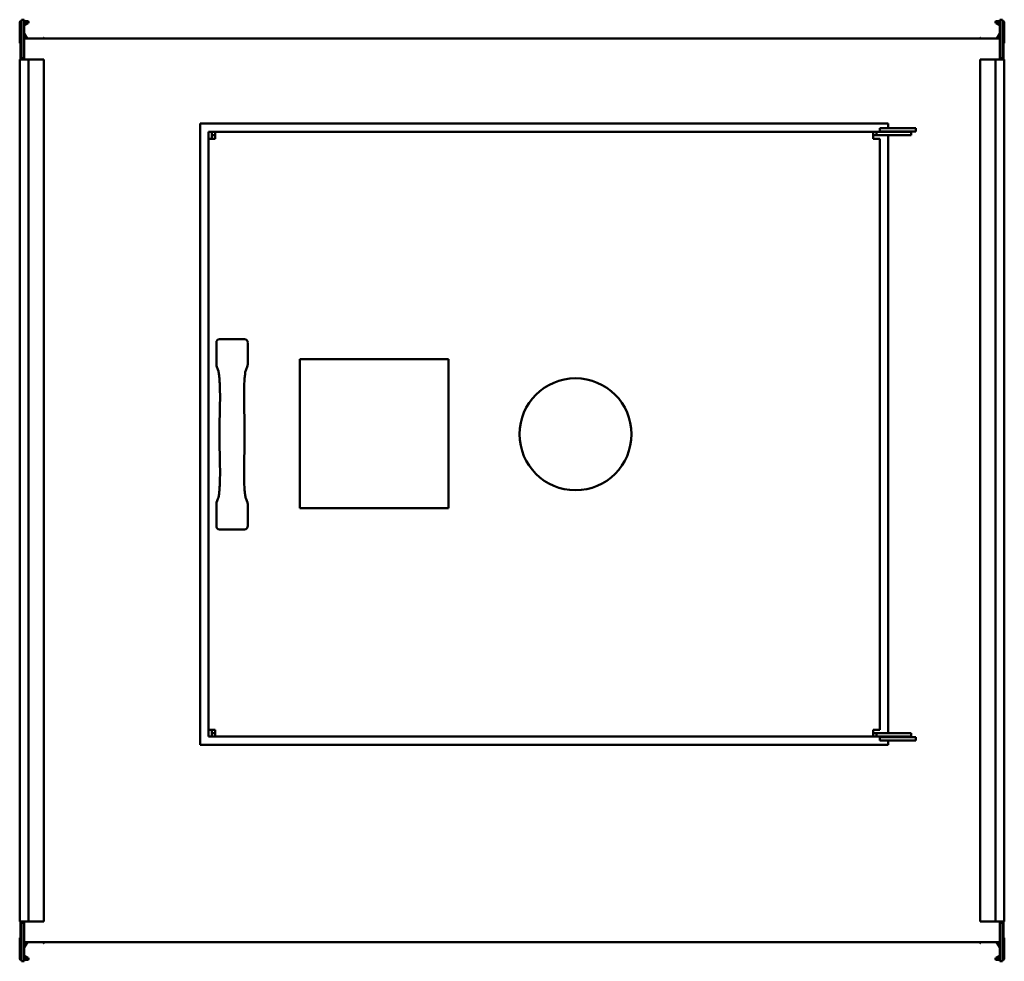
# Model space of a CAD drawing. Header units: millimetres. Extents: x 400 to 1280, y 173 to 1015.
import ezdxf

# ---------------------------------------------------------------- set-up
doc = ezdxf.new("R2010")
doc.units = ezdxf.units.MM
doc.header["$LTSCALE"] = 4
doc.layers.add('Widoczne (ISO)', color=7, linetype='Continuous', lineweight=50)

msp = doc.modelspace()

# ---------------------------------------------------------------- linework, layer by layer
at = {"layer": 'Widoczne (ISO)'}
for p, q in [((400, 994.3), (400, 1012.1)), ((400.8, 1012.5), (401.6, 1012.5)), ((400.8, 1000.5), (400.8, 1012.5)), ((401.2, 1013.3), (401.6, 1013.3)), ((401.6, 1014.5), (401.6, 980)), ((404.1, 1014.5), (401.6, 1014.5)), ((404.1, 980), (404.1, 1014.5)), ((404.1, 1013.3), (407, 1013.3)), ((407, 1012.5), (404.1, 1012.5)), ((404.1, 1010.39), (407.1, 1012.13)), ((1272.9, 1012.13), (1275.9, 1010.39)), ((1273, 1013.3), (1275.9, 1013.3)), ((1275.9, 1012.5), (1273, 1012.5)), ((1275.9, 1014.5), (1278.4, 1014.5)), ((1275.9, 1014.5), (1275.9, 980)), ((1278.4, 980), (1278.4, 1014.5)), ((1278.4, 1013.3), (1278.8, 1013.3)), ((1279.2, 1012.5), (1278.4, 1012.5)), ((1279.2, 1012.5), (1279.2, 1000.5)), ((1280, 1012.1), (1280, 994.3)), ((407.5, 1011.43), (404.2, 1009.53)), ((1275.8, 1009.53), (1272.5, 1011.43)), ((400.8, 1000.5), (401.6, 1000.5)), ((400.8, 980), (400.8, 1000.5)), ((405.84, 997.6), (404.1, 1000.61)), ((1275.9, 997.6), (404.1, 997.6)), ((404.13, 1002.16), (406.76, 997.6)), ((420.67, 997.6), (420.98, 998.13)), ((421.25, 998.2), (421.6, 998)), ((421.67, 997.73), (421.6, 997.6)), ((1258.4, 997.6), (1258.33, 997.73)), ((1258.4, 998), (1258.75, 998.2)), ((1259.02, 998.13), (1259.33, 997.6)), ((1273.24, 997.6), (1275.87, 1002.16)), ((1275.9, 1000.61), (1274.16, 997.6)), ((1279.2, 1000.5), (1278.4, 1000.5)), ((1279.2, 980), (1279.2, 1000.5)), ((400, 979), (401.2, 979)), ((400, 979), (400, 209)), ((400.8, 980), (401.6, 980)), ((400.8, 980), (400.8, 979)), ((407, 979), (401.2, 979)), ((401.6, 980), (404.1, 980)), ((403.3, 979), (403.3, 980)), ((403.7, 979.1), (403.3, 979.1)), ((403.7, 980), (403.7, 979.1)), ((407, 979), (408, 979)), ((419.86, 979), (408, 979)), ((408, 979), (408, 209)), ((420.04, 979), (419.86, 979)), ((420.98, 979), (420.04, 979)), ((420.98, 979), (421.25, 979)), ((421.6, 979), (421.25, 979)), ((421.6, 979), (421.7, 979)), ((421.7, 979), (421.7, 209)), ((1258.3, 979), (1258.4, 979)), ((1258.3, 209), (1258.3, 979)), ((1258.75, 979), (1258.4, 979)), ((1258.75, 979), (1259.02, 979)), ((1259.96, 979), (1259.02, 979)), ((1260.14, 979), (1259.96, 979)), ((1272, 979), (1260.14, 979)), ((1272, 979), (1273, 979)), ((1272, 209), (1272, 979)), ((1278.8, 979), (1273, 979)), ((1278.4, 980), (1275.9, 980)), ((1276.7, 980), (1276.7, 979)), ((1279.2, 980), (1278.4, 980)), ((1278.8, 979), (1280, 979)), ((1279.2, 979), (1279.2, 980)), ((1280, 209), (1280, 979)), ((1176.27, 921.74), (561.27, 921.74)), ((561.27, 921.74), (561.27, 366.74)), ((1168.87, 917.74), (1168.87, 914.74)), ((1200.87, 917.74), (1168.87, 917.74)), ((1176.27, 917.74), (1176.27, 921.74)), ((1200.87, 914.74), (1200.87, 917.74)), ((568.77, 914.24), (568.77, 908.24)), ((571.77, 914.24), (568.77, 914.24)), ((568.77, 380.24), (568.77, 908.24)), ((568.77, 908.24), (574.77, 908.24)), ((571.77, 908.24), (571.77, 914.24)), ((574.77, 914.24), (571.87, 914.24)), ((571.87, 911.24), (571.87, 914.24)), ((574.77, 911.24), (571.87, 911.24)), ((1162.77, 914.24), (574.77, 914.24)), ((574.77, 908.24), (574.77, 914.24)), ((1162.77, 914.24), (1165.77, 914.24)), ((1162.77, 908.24), (1162.77, 914.24)), ((1165.77, 911.24), (1162.77, 911.24)), ((1162.77, 908.24), (1168.77, 908.24)), ((1196.77, 914.24), (1165.77, 914.24)), ((1165.77, 911.24), (1165.77, 914.24)), ((1196.77, 911.24), (1165.77, 911.24)), ((1168.77, 380.24), (1168.77, 908.24)), ((1200.87, 914.74), (1168.87, 914.74)), ((1176.27, 914.24), (1176.27, 914.74)), ((1176.27, 377.24), (1176.27, 911.24)), ((1196.77, 911.24), (1196.77, 914.24)), ((575.77, 706.39), (575.77, 726.04)), ((578.66, 729.24), (600.87, 729.24)), ((603.77, 726.04), (603.77, 706.39)), ((577.5, 701.19), (575.97, 705.27)), ((603.57, 705.27), (602.03, 701.19)), ((650.27, 711.24), (783.27, 711.24)), ((650.27, 578.24), (650.27, 711.24)), ((783.27, 711.24), (783.27, 578.24)), ((575.77, 562.43), (575.77, 582.09)), ((575.97, 583.21), (577.5, 587.29)), ((602.03, 587.29), (603.57, 583.21)), ((603.77, 582.09), (603.77, 562.43)), ((783.27, 578.24), (650.27, 578.24)), ((600.87, 559.24), (578.66, 559.24)), ((568.77, 380.24), (568.77, 374.24)), ((574.77, 380.24), (568.77, 380.24)), ((571.77, 380.24), (571.77, 374.24)), ((574.77, 380.24), (574.77, 374.24)), ((1162.77, 380.24), (1162.77, 374.24)), ((1162.77, 380.24), (1168.77, 380.24)), ((571.77, 374.24), (568.77, 374.24)), ((571.87, 377.24), (571.87, 374.24)), ((574.77, 377.24), (571.87, 377.24)), ((571.87, 374.24), (574.77, 374.24)), ((574.77, 374.24), (1162.77, 374.24)), ((1162.77, 377.24), (1165.77, 377.24)), ((1165.77, 374.24), (1162.77, 374.24)), ((1165.77, 377.24), (1196.77, 377.24)), ((1165.77, 377.24), (1165.77, 374.24)), ((1165.77, 374.24), (1196.77, 374.24)), ((1168.87, 373.74), (1200.87, 373.74)), ((1168.87, 373.74), (1168.87, 370.74)), ((1168.87, 370.74), (1200.87, 370.74)), ((1176.27, 373.74), (1176.27, 374.24)), ((1176.27, 366.74), (1176.27, 370.74)), ((1196.77, 377.24), (1196.77, 374.24)), ((1200.87, 370.74), (1200.87, 373.74)), ((561.27, 366.74), (1176.27, 366.74)), ((401.2, 209), (400, 209)), ((400.8, 209), (400.8, 208)), ((400.8, 208), (401.6, 208)), ((400.8, 208), (400.8, 187.5)), ((401.2, 209), (407, 209)), ((401.6, 208), (401.6, 173.5)), ((401.6, 208), (404.1, 208)), ((403.3, 208), (403.3, 209)), ((403.7, 209), (403.7, 208)), ((404.1, 173.5), (404.1, 208)), ((408, 209), (407, 209)), ((408, 209), (419.86, 209)), ((419.86, 209), (420.04, 209)), ((420.04, 209), (420.98, 209)), ((421.25, 209), (420.98, 209)), ((421.25, 209), (421.6, 209)), ((421.7, 209), (421.6, 209)), ((1258.4, 209), (1258.3, 209)), ((1258.4, 209), (1258.75, 209)), ((1259.02, 209), (1258.75, 209)), ((1259.02, 209), (1259.96, 209)), ((1259.96, 209), (1260.14, 209)), ((1260.14, 209), (1272, 209)), ((1273, 209), (1272, 209)), ((1273, 209), (1278.8, 209)), ((1278.4, 208), (1275.9, 208)), ((1275.9, 208), (1275.9, 173.5)), ((1276.7, 209), (1276.7, 208)), ((1279.2, 208), (1278.4, 208)), ((1278.4, 173.5), (1278.4, 208)), ((1280, 209), (1278.8, 209)), ((1279.2, 208), (1279.2, 209)), ((1279.2, 208), (1279.2, 187.5)), ((400, 175.9), (400, 193.7)), ((1280, 193.7), (1280, 175.9)), ((400.8, 187.5), (401.6, 187.5)), ((400.8, 175.5), (400.8, 187.5)), ((404.1, 190.6), (1275.9, 190.6)), ((404.1, 187.39), (405.95, 190.6)), ((405.2, 190.5), (404.1, 190.5)), ((406.87, 190.6), (404.13, 185.84)), ((420.98, 189.87), (420.56, 190.6)), ((421.6, 190), (421.25, 189.8)), ((421.48, 190.6), (421.67, 190.27)), ((1258.33, 190.27), (1258.52, 190.6)), ((1258.75, 189.8), (1258.4, 190)), ((1259.44, 190.6), (1259.02, 189.87)), ((1275.87, 185.84), (1273.13, 190.6)), ((1274.05, 190.6), (1275.9, 187.39)), ((1275.9, 190.5), (1274.8, 190.5)), ((1279.2, 187.5), (1278.4, 187.5)), ((1279.2, 187.5), (1279.2, 175.5)), ((407.1, 175.87), (404.1, 177.61)), ((404.2, 178.47), (407.5, 176.57)), ((1272.5, 176.57), (1275.8, 178.47)), ((1275.9, 177.61), (1272.9, 175.87)), ((400.8, 175.5), (401.6, 175.5)), ((401.6, 174.7), (401.2, 174.7)), ((404.1, 173.5), (401.6, 173.5)), ((404.1, 175.5), (407, 175.5)), ((407, 174.7), (404.1, 174.7)), ((1273, 175.5), (1275.9, 175.5)), ((1275.9, 174.7), (1273, 174.7)), ((1275.9, 173.5), (1278.4, 173.5)), ((1279.2, 175.5), (1278.4, 175.5)), ((1278.8, 174.7), (1278.4, 174.7))]:
    msp.add_line(p, q, dxfattribs=at)
msp.add_circle((896.77, 644.24), 50, dxfattribs=at)
for centre, radius, start, end in [((401.2, 1012.1), 1.2, 90, 180), ((407, 1012.3), 1, 300, 90), ((407, 1012.3), 0.2, 300, 90), ((1273, 1012.3), 1, 90, 240), ((1273, 1012.3), 0.2, 90, 240), ((1278.8, 1012.1), 1.2, 0, 90), ((404.3, 1009.36), 0.2, 120, 180), ((1275.7, 1009.36), 0.2, 0, 60), ((404.3, 1002.26), 0.2, 180, 210), ((421.15, 998.03), 0.2, 60, 150), ((421.5, 997.83), 0.2, 330, 60), ((1258.5, 997.83), 0.2, 120, 210), ((1258.85, 998.03), 0.2, 30, 120), ((1275.7, 1002.26), 0.2, 330, 0), ((401, 994.3), 1, 180, 258.46304), ((1279, 994.3), 1, 281.53696, 0), ((401, 193.7), 1, 101.53696, 180), ((1279, 193.7), 1, 0, 78.46304), ((404.3, 185.74), 0.2, 150, 180), ((405.2, 191.3), 0.8, 270, 298.95502), ((421.15, 189.97), 0.2, 210, 300), ((421.5, 190.17), 0.2, 300, 30), ((1258.5, 190.17), 0.2, 150, 240), ((1258.85, 189.97), 0.2, 240, 330), ((1274.8, 191.3), 0.8, 241.04498, 270), ((1275.7, 185.74), 0.2, 0, 30), ((404.3, 178.64), 0.2, 180, 240), ((407, 175.7), 1, 270, 60), ((1273, 175.7), 1, 120, 270), ((1275.7, 178.64), 0.2, 300, 0), ((401.2, 175.9), 1.2, 180, 270), ((407, 175.7), 0.2, 270, 60), ((1273, 175.7), 0.2, 120, 270), ((1278.8, 175.9), 1.2, 270, 0)]:
    msp.add_arc(centre, radius, start, end, dxfattribs=at)
for centre, major_axis, ratio, start_param, end_param in [((578.78, 725.91), (-0.62, 3.28), 0.899459, 6.113507, 7.645297), ((600.76, 725.91), (0.62, 3.28), 0.899459, 4.921073, 6.452863), ((578.78, 706.33), (1.09, -2.9), 0.968079, 4.342822, 4.712389), ((600.76, 706.33), (-1.09, -2.9), 0.968079, 1.570796, 1.940363), ((580.31, 702.24), (-2.81, -1.05), 0.968079, 0.000001, 0.000431), ((599.23, 702.24), (2.81, -1.05), 0.968079, 6.282751, 6.283181), ((581.95, 670.45), (-3, 0.08), 0.296252, 0.001016, 0.005219), ((597.59, 670.45), (3, 0.08), 0.296252, 6.277966, 6.28217), ((581.95, 618.03), (-3, -0.08), 0.296252, 6.277966, 6.28217), ((597.59, 618.03), (3, -0.08), 0.296252, 0.001016, 0.005219), ((578.78, 582.15), (1.09, 2.9), 0.968079, 1.570796, 1.940363), ((580.31, 586.23), (-2.81, 1.05), 0.968079, 6.282751, 6.283181), ((599.23, 586.23), (2.81, 1.05), 0.968079, 0.000001, 0.000431), ((600.76, 582.15), (-1.09, 2.9), 0.968079, 4.342822, 4.712389), ((578.78, 562.56), (-0.62, -3.28), 0.899459, 4.921073, 6.452863), ((600.76, 562.56), (0.62, -3.28), 0.899459, 6.113507, 7.645297)]:
    msp.add_ellipse(centre, major_axis=major_axis, ratio=ratio, start_param=start_param, end_param=end_param, dxfattribs=at)
for points, knots in [([(578.95, 670.53), (579.02, 673), (579.06, 675.62), (579.05, 680.81), (579.01, 683.44), (578.86, 688.33), (578.75, 690.66), (578.47, 694.76), (578.29, 696.58), (577.93, 699.38), (577.72, 700.45), (577.55, 701.07), (577.52, 701.15), (577.5, 701.19)], [0, 0, 0, 0, 0.775988, 0.775988, 1.555919, 1.555919, 2.329468, 2.329468, 3.105971, 3.105971, 3.853527, 3.853527, 4.021741, 4.021741, 4.021741, 4.021741]), ([(602.03, 701.19), (602, 701.1), (601.91, 700.82), (601.72, 699.95), (601.6, 699.26), (601.33, 697.29), (601.18, 695.87), (600.9, 692.42), (600.77, 690.28), (600.59, 685.69), (600.52, 683.17), (600.47, 678.06), (600.48, 675.41), (600.54, 672.08), (600.56, 671.3), (600.58, 670.53)], [0, 0, 0, 0, 0.36466, 0.36466, 0.838696, 0.838696, 1.493614, 1.493614, 2.241887, 2.241887, 3.007999, 3.007999, 3.784601, 3.784601, 4.026286, 4.026286, 4.026286, 4.026286]), ([(577.5, 587.29), (577.54, 587.37), (577.61, 587.63), (577.8, 588.45), (577.92, 589.1), (578.19, 591), (578.34, 592.41), (578.62, 595.81), (578.75, 597.89), (578.94, 602.43), (579.01, 604.97), (579.07, 610.09), (579.06, 612.74), (579, 616.18), (578.98, 617.07), (578.95, 617.94)], [0, 0, 0, 0, 0.347779, 0.347779, 0.805973, 0.805973, 1.466165, 1.466165, 2.202016, 2.202016, 2.975555, 2.975555, 3.751447, 3.751447, 4.026374, 4.026374, 4.026374, 4.026374]), ([(600.58, 617.94), (600.51, 615.48), (600.48, 612.86), (600.49, 607.67), (600.53, 605.05), (600.68, 600.15), (600.79, 597.82), (601.07, 593.72), (601.24, 591.91), (601.6, 589.09), (601.82, 588.01), (601.99, 587.41), (602.02, 587.33), (602.03, 587.29)], [0, 0, 0, 0, 0.77569, 0.77569, 1.555437, 1.555437, 2.330247, 2.330247, 3.103719, 3.103719, 3.858164, 3.858164, 4.021776, 4.021776, 4.021776, 4.021776])]:
    msp.add_open_spline(points, degree=3, knots=knots, dxfattribs=at)
for points in [[(578.6, 644.24), (578.59, 653.1), (578.71, 662.07), (578.95, 670.53)], [(600.58, 670.53), (600.82, 662.07), (600.94, 653.1), (600.94, 644.24)], [(578.95, 617.95), (578.71, 626.41), (578.59, 635.38), (578.6, 644.24)], [(600.94, 644.24), (600.94, 635.38), (600.82, 626.41), (600.58, 617.95)]]:
    msp.add_open_spline(points, degree=3, dxfattribs=at)

doc.saveas('drawing.dxf')
